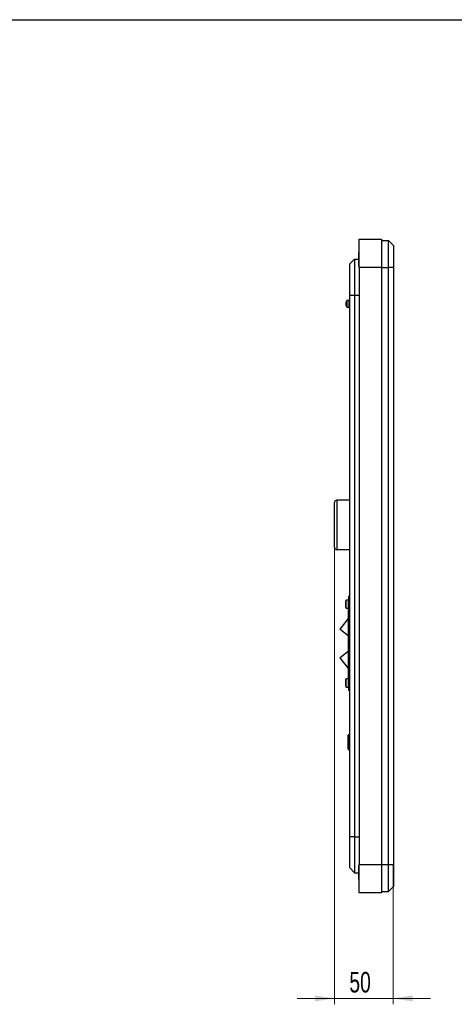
# Model space of a CAD drawing. Header units: millimetres. Extents: x 8 to 415, y 1 to 292.
# Tile 4 of 5: x 141 to 215, y 124 to 292. Entities that reach past the tile are written whole.
import ezdxf

# ---------------------------------------------------------------- set-up
doc = ezdxf.new("R2010")
doc.units = ezdxf.units.MM
doc.styles.add('SLDTEXTSTYLE1', font='TXT', dxfattribs={"width": 0.7})
doc.dimstyles.new('SLDDIMSTYLE1', dxfattribs={"dimtxt": 3.5, "dimasz": 3.302, "dimexe": 0, "dimexo": 0.0625, "dimgap": 0.875, "dimtad": 2, "dimlfac": 5, "dimrnd": 1e-09, "dimzin": 12, "dimdsep": 46, "dimtxsty": 'SLDTEXTSTYLE1', "dimsah": 1, "dimcen": 0.09, "dimadec": 0, "dimazin": 3, "dimtfac": 1, "dimtdec": 3, "dimtmove": 0, "dimatfit": 0, "dimfxl": 0, "dimfrac": 2, "dimtolj": 1, "dimtzin": 12, "dimarcsym": 0})

# ---------------------------------------------------------------- blocks, each defined once
blk = doc.blocks.new('_D_4')
at = {"color": 7, "linetype": 'Continuous', "lineweight": 0}
for p, q in [((194.78, 202.23), (194.78, 124.43)), ((204.78, 148.23), (204.78, 124.43)), ((194.78, 125.43), (188.43, 125.43)), ((204.78, 125.43), (194.78, 125.43)), ((204.78, 125.43), (211.13, 125.43))]:
    blk.add_line(p, q, dxfattribs=at)
at = {"color": 7, "linetype": 'Continuous', "lineweight": 18}
for points in [[(194.78, 125.43), (191.48, 125.94), (191.48, 124.92)], [(204.78, 125.43), (208.08, 124.92), (208.08, 125.94)]]:
    blk.add_solid(points, dxfattribs=at)
at = {"color": 7, "linetype": 'Continuous', "lineweight": 18, "insert": (197.33, 129.94), "char_height": 3.5, "attachment_point": 1, "style": 'SLDTEXTSTYLE1'}
blk.add_mtext('50', dxfattribs=at)

msp = doc.modelspace()

# ---------------------------------------------------------------- linework, layer by layer
at = {"color": 7, "linetype": 'Continuous', "lineweight": 25}
for p, q in [((20, 292), (415, 292)), ((198.9796, 254.6285), (202.7796, 254.6285)), ((198.9796, 249.8285), (198.9796, 254.6285)), ((202.7796, 254.6285), (202.7796, 249.8285)), ((202.7796, 254.4285), (203.9796, 254.4285)), ((203.9796, 249.8285), (203.9796, 254.4285)), ((204.8196, 253.5885), (203.9796, 254.4285)), ((204.8196, 253.5885), (204.8196, 249.8285)), ((198.9796, 252.3985), (198.9596, 252.3785)), ((198.9596, 251.8602), (198.9596, 252.3785)), ((198.9596, 250.0785), (198.9596, 251.8602)), ((197.3796, 250.4285), (198.1796, 251.2285)), ((197.3796, 245.1285), (197.3796, 250.4285)), ((198.1796, 251.2285), (198.1796, 245.1285)), ((198.1796, 251.2285), (198.9596, 251.2285)), ((198.9596, 250.0785), (198.9796, 250.0585)), ((202.7796, 249.8285), (198.9796, 249.8285)), ((198.9796, 249.8285), (198.9796, 148.2285)), ((202.7796, 249.8285), (202.7796, 148.2285)), ((202.7796, 249.8285), (203.9796, 249.8285)), ((204.8196, 249.8285), (203.9796, 249.8285)), ((203.9796, 148.2285), (203.9796, 249.8285)), ((204.8196, 249.8285), (204.8196, 148.2285)), ((197.3796, 152.9285), (197.3796, 245.1285)), ((197.3796, 245.1285), (198.1796, 245.1285)), ((198.1796, 245.1285), (198.1796, 152.9285)), ((198.1796, 245.1285), (198.9796, 245.1285)), ((196.7996, 243.3117), (196.7996, 243.9453)), ((197.2796, 244.1885), (196.9196, 244.1885)), ((196.9196, 244.1885), (196.9196, 243.0685)), ((196.9196, 243.0685), (197.2796, 243.0685)), ((197.3796, 244.3285), (197.2796, 244.3285)), ((197.2796, 243.6285), (197.2796, 244.3285)), ((197.2796, 242.9285), (197.2796, 243.6285)), ((197.2796, 242.9285), (197.3796, 242.9285)), ((194.7796, 206.0179), (194.7796, 209.8285)), ((197.3796, 210.2285), (195.1796, 210.2285)), ((195.1796, 210.2285), (195.1796, 206.0168)), ((194.7796, 202.2285), (194.7796, 206.0179)), ((195.1796, 206.0168), (195.1796, 201.8285)), ((195.1796, 201.8285), (197.3796, 201.8285)), ((196.6561, 192.7477), (196.6596, 192.7477)), ((196.6596, 193.0543), (196.6596, 192.0027)), ((197.1796, 193.2285), (196.7636, 193.2285)), ((196.7636, 193.0728), (196.7636, 193.2285)), ((196.7636, 191.8285), (196.7636, 193.0728)), ((197.1796, 193.8285), (197.1796, 193.2285)), ((197.3796, 193.8285), (197.1796, 193.8285)), ((197.3796, 193.2285), (197.1796, 193.2285)), ((197.1796, 178.4285), (197.1796, 193.2285)), ((196.6596, 192.3092), (196.6561, 192.3092)), ((196.7636, 191.8285), (197.1796, 191.8285)), ((197.1796, 190.1698), (195.682, 188.2955)), ((197.1196, 190.0947), (197.1196, 190.2285)), ((197.1796, 187.0989), (195.682, 188.2955)), ((195.682, 183.3971), (197.1796, 184.5937)), ((195.682, 183.3971), (197.1796, 181.5229)), ((196.6596, 179.4386), (196.6561, 179.4386)), ((196.6596, 179.4244), (196.6561, 179.4244)), ((196.6596, 179.4151), (196.6561, 179.4151)), ((196.6596, 179.3964), (196.6561, 179.3964)), ((196.6561, 179.349), (196.6596, 179.349)), ((196.6596, 179.6543), (196.6596, 178.6027)), ((197.1796, 179.8285), (196.7636, 179.8285)), ((196.7636, 179.7751), (196.7636, 179.8285)), ((196.7636, 178.4285), (196.7636, 179.7751)), ((196.6596, 178.9079), (196.6561, 178.9079)), ((196.6561, 178.8606), (196.6596, 178.8606)), ((196.6561, 178.8183), (196.6596, 178.8183)), ((196.7636, 178.4285), (197.1796, 178.4285)), ((197.1796, 178.4285), (197.3796, 178.4285)), ((197.1796, 178.4285), (197.1796, 177.8285)), ((197.3796, 177.8285), (197.1796, 177.8285)), ((197.1196, 167.8285), (197.1196, 170.2285)), ((197.3196, 170.2885), (197.1796, 170.2885)), ((197.1796, 167.7685), (197.1796, 170.2885)), ((197.3196, 167.7685), (197.3196, 170.2885)), ((197.1796, 167.7685), (197.3196, 167.7685)), ((198.1796, 152.9285), (197.3796, 152.9285)), ((197.3796, 147.6285), (197.3796, 152.9285)), ((198.1796, 152.9285), (198.1796, 146.8285)), ((198.1796, 152.9285), (198.9796, 152.9285)), ((198.1796, 146.8285), (197.3796, 147.6285)), ((198.9796, 147.9985), (198.9596, 147.9785)), ((198.9596, 147.8075), (198.9596, 147.9785)), ((198.9596, 145.6785), (198.9596, 147.8075)), ((198.9796, 148.2285), (202.7796, 148.2285)), ((198.9796, 143.4285), (198.9796, 148.2285)), ((202.7796, 148.2285), (202.7796, 143.4285)), ((202.7796, 148.2285), (203.9796, 148.2285)), ((203.9796, 148.2285), (204.8196, 148.2285)), ((203.9796, 143.6285), (203.9796, 148.2285)), ((204.8196, 148.2285), (204.8196, 144.4685)), ((198.1796, 146.8285), (198.9596, 146.8285)), ((198.9596, 145.6785), (198.9796, 145.6585)), ((203.9796, 143.6285), (204.8196, 144.4685)), ((202.7796, 143.4285), (198.9796, 143.4285)), ((202.7796, 143.6285), (203.9796, 143.6285))]:
    msp.add_line(p, q, dxfattribs=at)
for centre, radius, start, end in [((197.7481, 243.6285), 1, 145.944202, 161.530532), ((197.7481, 243.6285), 1, 198.469468, 214.055798), ((195.1796, 209.8285), 0.4, 90, 180), ((195.1796, 202.2285), 0.4, 180, 270), ((197.7383, 192.5285), 1.2, 144.314665, 154.01379), ((197.7383, 192.5285), 1.2, 205.98621, 215.685335), ((197.1796, 190.2285), 0.06, 90, 180), ((197.7383, 179.1285), 1.2, 144.314665, 154.01379), ((197.7383, 179.1285), 1.2, 205.98621, 215.685335), ((197.1796, 170.2285), 0.06, 90, 180), ((197.3196, 170.2285), 0.06, 0, 90), ((197.1796, 167.8285), 0.06, 180, 270), ((197.3196, 167.8285), 0.06, 270, 0)]:
    msp.add_arc(centre, radius, start, end, dxfattribs=at)

# ---------------------------------------------------------------- dimensions: what is measured, and where the dimension line sits
at = {"color": 7, "linetype": 'Continuous', "lineweight": 18}
dim = msp.add_linear_dim(base=(194.7796, 125.4285), p1=(204.7796, 148.2285), p2=(194.7796, 202.2285), dimstyle='SLDDIMSTYLE1', dxfattribs=at)
dim.commit()
dim.dimension.update_dxf_attribs({"geometry": '_D_4', "text_midpoint": (199.7796, 125.4285), "dimtype": 160})

doc.saveas('drawing.dxf')
